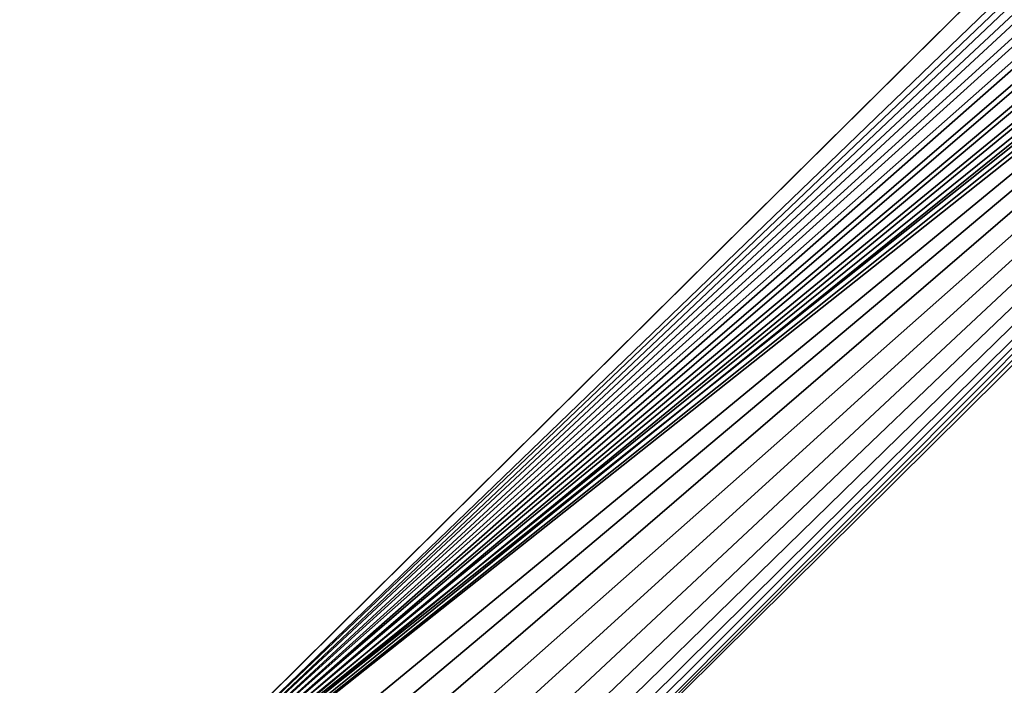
# Model space of a CAD drawing. Header units: metres. Extents: x 0 to 727, y -215 to 49.
# Tile 4 of 10: x 10 to 96, y -158 to -100. Entities that reach past the tile are written whole.
import ezdxf

# ---------------------------------------------------------------- set-up
doc = ezdxf.new("R2010")
doc.units = ezdxf.units.M

msp = doc.modelspace()

# ---------------------------------------------------------------- linework, layer by layer
at = {"layer": 'Y2A73L'}
for points in [[(178.153732, -18.019377, 1998), (10.203054, -179.964493, 1998), (181.160767, -18.215542, 1998)], [(10.203054, -179.964493, 1998), (178.153732, -18.019377, 1998), (170.052521, -21.619474, 1998)], [(181.160767, -18.215542, 1998), (10.203054, -179.964493, 1998), (184.033463, -19.125635, 1998)], [(184.033463, -19.125635, 1998), (10.203054, -179.964493, 1998), (186.604889, -20.696764, 1998)], [(186.604889, -20.696764, 1998), (10.203054, -179.964493, 1998), (188.725601, -22.837624, 1998)], [(170.052521, -21.619474, 1998), (170.052521, -21.619474, 1992), (10.203054, -179.964493, 1998)], [(170.052521, -21.619474, 1992), (166.849472, -24.792381, 1992), (10.203054, -179.964493, 1998)], [(188.725601, -22.837624, 1998), (10.203054, -179.964493, 1998), (190.272339, -25.42379, 1998)], [(10.203054, -179.964493, 1998), (166.849472, -24.792381, 1992), (13.352166, -176.845032, 1992)], [(190.272339, -25.42379, 1998), (10.203054, -179.964493, 1998), (191.155228, -28.30497, 1998)], [(166.849472, -30.5, 1992), (13.352166, -176.845032, 1992), (166.849472, -24.792381, 1992)], [(191.155228, -28.30497, 1998), (10.203054, -179.964493, 1998), (191.322952, -31.313715, 1998)], [(167.198166, -33.371788, 1992), (13.352166, -176.845032, 1992), (166.849472, -30.5, 1992)], [(191.322952, -31.313715, 1998), (10.203054, -179.964493, 1998), (190.765762, -34.275169, 1998)], [(168.223999, -36.076679, 1992), (13.352166, -176.845032, 1992), (167.198166, -33.371788, 1992)], [(190.765762, -34.275169, 1998), (10.203054, -179.964493, 1998), (189.516037, -37.017227, 1998)], [(169.86734, -38.457474, 1992), (13.352166, -176.845032, 1992), (168.223999, -36.076679, 1992)], [(189.516037, -37.017227, 1998), (10.203054, -179.964493, 1998), (187.646408, -39.380527, 1998)], [(172.0327, -40.375805, 1992), (13.352166, -176.845032, 1992), (169.86734, -38.457474, 1992)], [(187.646408, -39.380527, 1998), (10.203054, -179.964493, 1998), (27.796946, -197.725555, 1998)], [(187.646408, -39.380527, 1992), (187.646408, -39.380527, 1998), (27.796946, -197.725555, 1992)], [(187.646408, -39.380527, 1998), (27.796946, -197.725555, 1998), (27.796946, -197.725555, 1992)], [(27.796946, -197.725555, 1992), (185.666245, -40.375805, 1992), (187.646408, -39.380527, 1992)], [(174.594208, -41.720196, 1992), (13.352166, -176.845032, 1992), (172.0327, -40.375805, 1992)], [(185.666245, -40.375805, 1992), (27.796946, -197.725555, 1992), (183.104721, -41.720196, 1992)], [(177.40303, -42.412506, 1992), (13.352166, -176.845032, 1992), (174.594208, -41.720196, 1992)], [(13.352166, -176.845032, 1992), (183.104721, -41.720196, 1992), (19, -176.845032, 1992)], [(183.104721, -41.720196, 1992), (13.352166, -176.845032, 1992), (180.295914, -42.412506, 1992)], [(183.104721, -41.720196, 1992), (21.871788, -177.193726, 1992), (19, -176.845032, 1992)], [(21.871788, -177.193726, 1992), (183.104721, -41.720196, 1992), (24.576677, -178.219559, 1992)], [(24.576677, -178.219559, 1992), (183.104721, -41.720196, 1992), (26.957472, -179.8629, 1992)], [(26.957472, -179.8629, 1992), (183.104721, -41.720196, 1992), (28.875807, -182.028244, 1992)], [(183.104721, -41.720196, 1992), (27.796946, -197.725555, 1992), (28.875807, -195.661804, 1992)], [(28.875807, -195.661804, 1992), (30.220196, -193.100281, 1992), (183.104721, -41.720196, 1992)], [(28.875807, -182.028244, 1992), (183.104721, -41.720196, 1992), (30.220196, -184.589767, 1992)], [(30.220196, -193.100281, 1992), (30.912506, -190.291458, 1992), (183.104721, -41.720196, 1992)], [(30.220196, -184.589767, 1992), (183.104721, -41.720196, 1992), (30.912506, -187.39859, 1992)], [(30.912506, -187.39859, 1992), (183.104721, -41.720196, 1992), (30.912506, -190.291458, 1992)], [(180.295914, -42.412506, 1992), (13.352166, -176.845032, 1992), (177.40303, -42.412506, 1992)]]:
    msp.add_3dface(points, dxfattribs=at)

doc.saveas('drawing.dxf')
